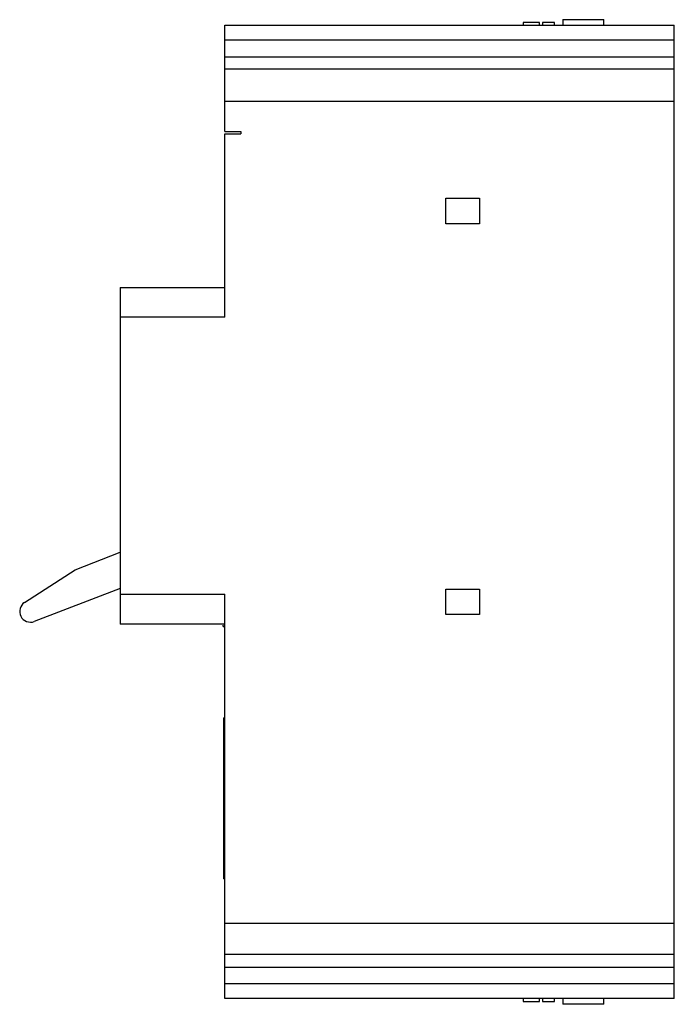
# Model space of a CAD drawing. Header units: millimetres. Extents: x 13 to 100, y 13 to 145.
import ezdxf

# ---------------------------------------------------------------- set-up
doc = ezdxf.new("R2010")
doc.units = ezdxf.units.MM
doc.header["$LTSCALE"] = 10.268626
doc.layers.get('0').update_dxf_attribs({"linetype": 'CONTINUOUS'})

msp = doc.modelspace()

# ---------------------------------------------------------------- linework, layer by layer
at = {"color": 7, "linetype": 'Continuous'}
for p, q in [((40.36, 129.57), (40.36, 143.77)), ((40.36, 143.77), (100.36, 143.77)), ((80.16, 144.12), (80.16, 143.77)), ((82.36, 144.12), (80.16, 144.12)), ((82.36, 143.77), (82.36, 144.12)), ((82.76, 144.12), (82.76, 143.77)), ((84.36, 144.12), (82.76, 144.12)), ((84.36, 143.77), (84.36, 144.12)), ((85.46, 144.52), (85.46, 143.77)), ((85.46, 144.52), (90.96, 144.52)), ((90.96, 143.77), (90.96, 144.52)), ((100.36, 13.77), (100.36, 143.77)), ((100.36, 141.77), (40.36, 141.77)), ((40.36, 139.57), (100.36, 139.57)), ((40.36, 137.97), (100.36, 137.97)), ((100.36, 133.57), (40.36, 133.57)), ((40.36, 129.57), (42.46, 129.57)), ((40.36, 104.77), (40.36, 129.27)), ((40.36, 129.27), (42.46, 129.27)), ((42.46, 129.57), (42.46, 129.27)), ((69.86, 117.27), (69.86, 120.67)), ((69.86, 120.67), (74.36, 120.67)), ((74.36, 120.67), (74.36, 117.27)), ((74.36, 117.27), (69.86, 117.27)), ((26.35, 108.77), (26.35, 63.77)), ((26.35, 108.77), (40.36, 108.77)), ((40.36, 104.77), (26.35, 104.77)), ((20.34, 71.06), (26.35, 73.38)), ((13.6, 66.69), (20.34, 71.06)), ((26.35, 68.55), (14.9, 64.15)), ((69.86, 68.47), (74.36, 68.47)), ((69.86, 65.07), (69.86, 68.47)), ((74.36, 68.47), (74.36, 65.07)), ((26.35, 67.77), (40.36, 67.77)), ((40.36, 13.77), (40.36, 67.77)), ((74.36, 65.07), (69.86, 65.07)), ((40.36, 63.77), (26.35, 63.77)), ((40.17, 51.27), (40.36, 51.27)), ((40.17, 51.27), (40.17, 29.77)), ((40.36, 48.27), (40.17, 48.27)), ((40.36, 43.27), (40.17, 43.27)), ((40.36, 29.77), (40.17, 29.77)), ((40.36, 23.87), (100.36, 23.87)), ((100.36, 19.67), (40.36, 19.67)), ((40.36, 17.97), (100.36, 17.97)), ((100.36, 15.77), (40.36, 15.77)), ((100.36, 13.77), (40.36, 13.77)), ((80.16, 13.77), (80.16, 13.41)), ((80.16, 13.41), (82.36, 13.41)), ((82.36, 13.41), (82.36, 13.77)), ((82.76, 13.77), (82.76, 13.41)), ((82.76, 13.41), (84.36, 13.41)), ((84.36, 13.41), (84.36, 13.77)), ((85.46, 13.77), (85.46, 13.02)), ((90.96, 13.02), (90.96, 13.77)), ((90.96, 13.02), (85.46, 13.02))]:
    msp.add_line(p, q, dxfattribs=at)
for centre, radius, start, end in [((14.38, 65.49), 1.44, 122.9638, 291.0431), ((61.66, 83.42), 29.3, 222.4383, 223.0219)]:
    msp.add_arc(centre, radius, start, end, dxfattribs=at)

doc.saveas('drawing.dxf')
